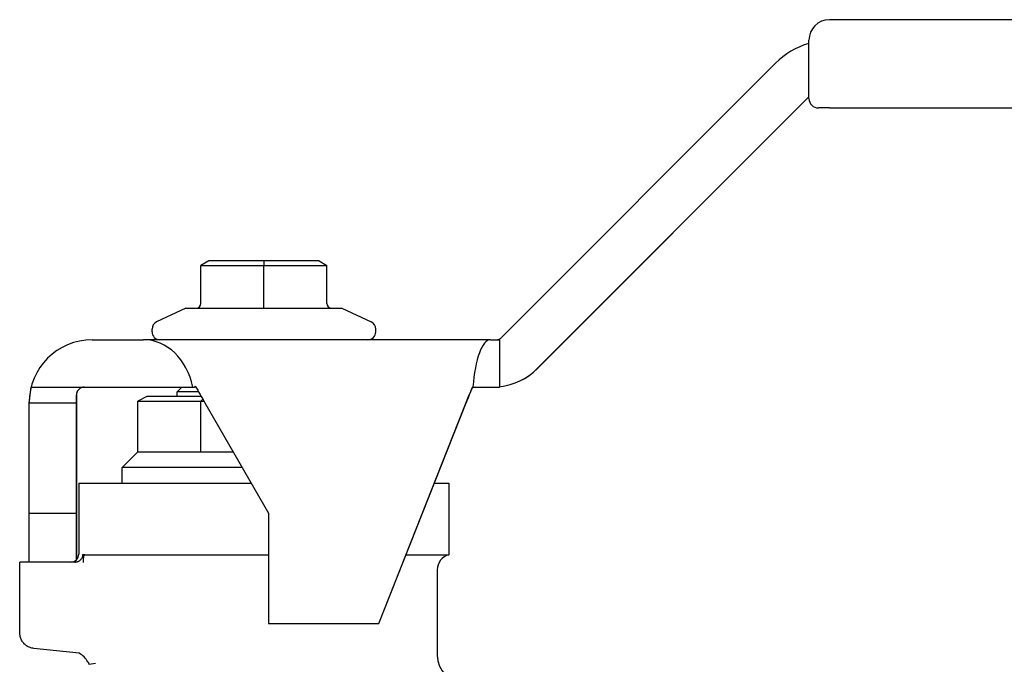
# Model space of a CAD drawing. Header units: millimetres. Extents: x 219 to 468, y 60 to 384.
# Tile 3 of 12: x 247 to 310, y 233 to 274. Entities that reach past the tile are written whole.
import ezdxf

# ---------------------------------------------------------------- set-up
doc = ezdxf.new("R2010")
doc.units = ezdxf.units.MM
doc.layers.add('DETAIL', color=2, linetype='Continuous')

msp = doc.modelspace()

# ---------------------------------------------------------------- linework, layer by layer
at = {"layer": 'DETAIL'}
for p, q in [((376.221, 273.76), (298.621, 273.76)), ((297.321, 268.76), (297.321, 272.46)), ((277.81, 253.606), (295.2, 270.995)), ((297.321, 268.874), (280.078, 251.631)), ((280.083, 251.631), (297.321, 268.869)), ((298.621, 268.16), (297.921, 268.16)), ((298.621, 268.16), (376.221, 268.16)), ((259.223, 258.46), (258.723, 258.171)), ((258.723, 255.76), (258.723, 258.171)), ((258.723, 258.171), (262.723, 258.171)), ((262.723, 258.46), (259.223, 258.46)), ((266.223, 258.46), (262.723, 258.46)), ((262.723, 258.46), (262.723, 258.171)), ((262.723, 255.76), (262.723, 258.171)), ((262.723, 258.171), (266.723, 258.171)), ((266.223, 258.46), (266.723, 258.171)), ((266.723, 255.76), (266.723, 258.171)), ((262.723, 255.46), (262.723, 255.76)), ((257.768, 255.46), (255.912, 254.594)), ((257.768, 255.46), (258.423, 255.46)), ((258.44, 255.46), (262.706, 255.46)), ((262.74, 255.46), (267.006, 255.46)), ((267.023, 255.46), (267.678, 255.46)), ((267.678, 255.46), (269.534, 254.594)), ((255.623, 253.96), (255.623, 254.141)), ((269.823, 253.96), (269.823, 254.141)), ((251.821, 253.46), (255.081, 253.46)), ((277.107, 253.46), (255.081, 253.46)), ((277.107, 253.46), (277.681, 253.46)), ((277.681, 253.46), (277.681, 250.483)), ((247.822, 249.46), (247.95, 250.46)), ((247.95, 250.46), (258.217, 250.46)), ((257.523, 250.46), (257.223, 250.16)), ((258.574, 250.16), (257.223, 250.16)), ((257.223, 249.86), (257.223, 250.16)), ((258.217, 250.46), (258.319, 250.46)), ((258.321, 250.458), (258.321, 250.458)), ((258.371, 250.511), (258.323, 250.46)), ((258.323, 250.46), (258.323, 250.46)), ((258.401, 250.46), (258.323, 250.46)), ((275.959, 250.46), (275.996, 250.46)), ((275.996, 250.46), (277.681, 250.46)), ((277.681, 250.483), (277.681, 250.46)), ((247.822, 249.46), (250.822, 249.46)), ((247.824, 242.46), (247.823, 249.46)), ((250.822, 249.96), (250.822, 249.46)), ((250.822, 249.46), (250.823, 249.46)), ((250.823, 249.46), (250.824, 242.46)), ((250.825, 239.505), (250.825, 249.96)), ((255.3, 249.86), (254.723, 249.571)), ((254.723, 249.571), (258.723, 249.571)), ((254.723, 246.36), (254.723, 249.571)), ((258.747, 249.86), (255.3, 249.86)), ((258.844, 249.692), (258.723, 249.571)), ((258.723, 249.571), (258.914, 249.571)), ((258.723, 246.36), (258.723, 249.571)), ((258.978, 249.46), (263.019, 242.46)), ((270.019, 235.46), (275.563, 249.46)), ((270.02, 235.46), (275.762, 249.96)), ((254.723, 246.36), (253.723, 245.36)), ((254.723, 246.36), (258.723, 246.36)), ((258.723, 246.36), (260.768, 246.36)), ((261.345, 245.36), (253.723, 245.36)), ((253.723, 244.36), (253.723, 245.36)), ((250.973, 244.36), (261.922, 244.36)), ((250.973, 244.36), (250.973, 239.86)), ((273.545, 244.36), (274.473, 244.36)), ((274.473, 244.36), (274.473, 239.828)), ((247.824, 242.46), (250.824, 242.46)), ((247.824, 239.36), (247.824, 242.46)), ((250.824, 242.46), (250.824, 239.503)), ((263.019, 242.46), (263.019, 235.46)), ((251.242, 239.86), (251.242, 239.341)), ((251.354, 239.828), (263.019, 239.828)), ((271.75, 239.828), (274.473, 239.828)), ((250.731, 239.36), (247.223, 239.36)), ((247.223, 234.872), (247.223, 239.36)), ((273.723, 238.86), (273.723, 233.46)), ((263.019, 235.46), (270.019, 235.46)), ((270.019, 235.46), (270.02, 235.46)), ((250.996, 233.579), (248.117, 233.881)), ((251.625, 232.875), (252.029, 232.951))]:
    msp.add_line(p, q, dxfattribs=at)
at = {"layer": 'DETAIL', "flags": 128}
for points in [[(258.422, 255.459), (258.423, 255.459), (258.423, 255.459), (258.423, 255.459), (258.424, 255.459), (258.424, 255.459), (258.424, 255.459), (258.425, 255.459), (258.425, 255.459), (258.425, 255.459), (258.426, 255.459), (258.426, 255.459), (258.427, 255.459), (258.427, 255.459), (258.427, 255.459), (258.428, 255.459), (258.428, 255.459), (258.428, 255.459), (258.429, 255.459), (258.429, 255.459), (258.429, 255.459), (258.43, 255.459), (258.43, 255.459), (258.431, 255.459), (258.431, 255.459)], [(258.431, 255.459), (258.431, 255.459), (258.432, 255.459), (258.432, 255.459), (258.432, 255.459), (258.433, 255.459), (258.433, 255.459), (258.433, 255.459), (258.434, 255.459), (258.434, 255.459), (258.434, 255.459), (258.435, 255.459), (258.435, 255.459), (258.435, 255.459), (258.436, 255.459), (258.436, 255.459), (258.436, 255.459), (258.437, 255.459), (258.437, 255.459), (258.437, 255.459), (258.438, 255.459), (258.438, 255.459), (258.438, 255.459), (258.439, 255.459), (258.439, 255.459)], [(262.706, 255.459), (262.707, 255.459), (262.708, 255.459), (262.708, 255.459), (262.709, 255.459), (262.71, 255.459), (262.71, 255.459), (262.711, 255.459), (262.712, 255.459), (262.712, 255.459), (262.713, 255.459), (262.714, 255.459), (262.715, 255.459), (262.715, 255.459), (262.716, 255.459), (262.717, 255.459), (262.717, 255.459), (262.718, 255.459), (262.719, 255.459), (262.72, 255.459), (262.72, 255.459), (262.721, 255.459), (262.722, 255.459), (262.722, 255.459), (262.723, 255.459)], [(262.723, 255.459), (262.724, 255.459), (262.724, 255.459), (262.725, 255.459), (262.726, 255.459), (262.726, 255.459), (262.727, 255.459), (262.728, 255.459), (262.729, 255.459), (262.729, 255.459), (262.73, 255.459), (262.731, 255.459), (262.731, 255.459), (262.732, 255.459), (262.733, 255.459), (262.734, 255.459), (262.734, 255.459), (262.735, 255.459), (262.736, 255.459), (262.736, 255.459), (262.737, 255.459), (262.738, 255.459), (262.738, 255.459), (262.739, 255.459), (262.74, 255.459)], [(267.007, 255.459), (267.007, 255.459), (267.008, 255.459), (267.008, 255.459), (267.008, 255.459), (267.009, 255.459), (267.009, 255.459), (267.009, 255.459), (267.01, 255.459), (267.01, 255.459), (267.01, 255.459), (267.011, 255.459), (267.011, 255.459), (267.011, 255.459), (267.012, 255.459), (267.012, 255.459), (267.012, 255.459), (267.013, 255.459), (267.013, 255.459), (267.013, 255.459), (267.014, 255.459), (267.014, 255.459), (267.014, 255.459), (267.015, 255.459), (267.015, 255.459)], [(267.015, 255.459), (267.015, 255.459), (267.016, 255.459), (267.016, 255.459), (267.017, 255.459), (267.017, 255.459), (267.017, 255.459), (267.018, 255.459), (267.018, 255.459), (267.018, 255.459), (267.019, 255.459), (267.019, 255.459), (267.02, 255.459), (267.02, 255.459), (267.02, 255.459), (267.021, 255.459), (267.021, 255.459), (267.021, 255.459), (267.022, 255.459), (267.022, 255.459), (267.022, 255.459), (267.023, 255.459), (267.023, 255.459), (267.023, 255.459), (267.024, 255.459)], [(250.731, 239.36), (250.763, 239.361), (250.796, 239.364), (250.829, 239.37), (250.862, 239.377), (250.895, 239.386), (250.925, 239.397), (250.954, 239.41), (250.983, 239.425), (251.012, 239.443), (251.04, 239.462), (251.066, 239.483), (251.09, 239.504), (251.113, 239.527), (251.134, 239.553), (251.154, 239.58), (251.172, 239.609), (251.189, 239.638), (251.202, 239.667), (251.214, 239.696), (251.224, 239.728), (251.231, 239.761), (251.237, 239.795), (251.241, 239.828), (251.242, 239.86)], [(251.354, 239.828), (251.346, 239.827), (251.338, 239.824), (251.331, 239.819), (251.323, 239.812), (251.316, 239.802), (251.309, 239.791), (251.302, 239.778), (251.295, 239.763), (251.289, 239.746), (251.283, 239.728), (251.278, 239.708), (251.272, 239.686), (251.268, 239.662), (251.263, 239.638), (251.259, 239.612), (251.256, 239.585), (251.252, 239.557), (251.25, 239.527), (251.247, 239.498), (251.245, 239.467), (251.244, 239.436), (251.243, 239.405), (251.242, 239.373), (251.242, 239.341)], [(248.117, 233.881), (248.057, 233.893), (247.997, 233.905), (247.938, 233.92), (247.88, 233.937), (247.824, 233.958), (247.768, 233.983), (247.715, 234.012), (247.663, 234.045), (247.614, 234.081), (247.567, 234.12), (247.522, 234.161), (247.48, 234.205), (247.44, 234.252), (247.404, 234.3), (247.37, 234.351), (247.339, 234.404), (247.312, 234.459), (247.288, 234.515), (247.269, 234.572), (247.254, 234.631), (247.243, 234.691), (247.235, 234.751), (247.228, 234.812), (247.223, 234.872)], [(251.546, 233.032), (251.55, 233.025), (251.554, 233.019), (251.557, 233.013), (251.561, 233.006), (251.564, 233), (251.568, 232.993), (251.571, 232.987), (251.575, 232.98), (251.578, 232.974), (251.582, 232.967), (251.585, 232.961), (251.588, 232.954), (251.592, 232.948), (251.595, 232.941), (251.598, 232.935), (251.601, 232.928), (251.604, 232.921), (251.608, 232.915), (251.611, 232.908), (251.614, 232.902), (251.617, 232.895), (251.62, 232.888), (251.623, 232.882), (251.625, 232.875)]]:
    msp.add_lwpolyline(points, dxfattribs=at)
at = {"layer": 'DETAIL'}
for centre, radius, start, end in [((298.621, 272.46), 1.3, 90, 180), ((298.735, 267.46), 5, 106.42994, 135), ((297.921, 268.76), 0.6, 180, 270), ((258.423, 255.76), 0.3, 271.65201, 0), ((267.023, 255.76), 0.3, 180, 268.34799), ((256.123, 254.141), 0.5, 115, 180), ((269.323, 254.141), 0.5, 0, 65), ((256.123, 253.96), 0.5, 180, 270), ((269.323, 253.96), 0.5, 270, 0), ((277.457, 253.96), 0.5, 270, 315), ((277.25, 254.46), 4, 276.19341, 315), ((251.325, 249.96), 0.5, 90, 180), ((250.473, 239.86), 0.5, 270, 0), ((274.723, 238.86), 1, 104.47751, 180), ((250.25, 232.277), 1.5, 30.20503, 60.18231), ((275.523, 233.46), 1.8, 180, 270)]:
    msp.add_arc(centre, radius, start, end, dxfattribs=at)
for centre, major_axis, ratio, start_param, end_param in [((251.821, 249.46), (0, 4), 0.999716, 0, 1.570796), ((255.081, 249.46), (0, -4), 0.809554, 1.823477, 3.141593), ((277.107, 249.46), (0, 4), 0.286975, 0, 1.318116), ((277.254, 254.46), (0.427, -3.977), 1, 0, 0.6784), ((251.322, 249.96), (0.353, -0.354), 0.999964, 2.356568, 3.927365), ((258.908, 249.46), (-2.35, 4), 0.000171, 1.318016, 1.318476), ((257.394, 249.46), (3.717, 4), 0.000123, 1.304754, 1.31869), ((257.858, 249.96), (0.465, 0.5), 0.000123, 0.000114, 0.084544), ((258.979, 249.46), (-2.309, 4), 0.000172, 1.304541, 1.570697), ((275.564, 249.46), (1.584, 4), 0.000198, 1.318195, 1.570875), ((275.762, 249.96), (0.198, 0.5), 0.000198, 0.000079, 1.570875)]:
    msp.add_ellipse(centre, major_axis=major_axis, ratio=ratio, start_param=start_param, end_param=end_param, dxfattribs=at)

doc.saveas('drawing.dxf')
